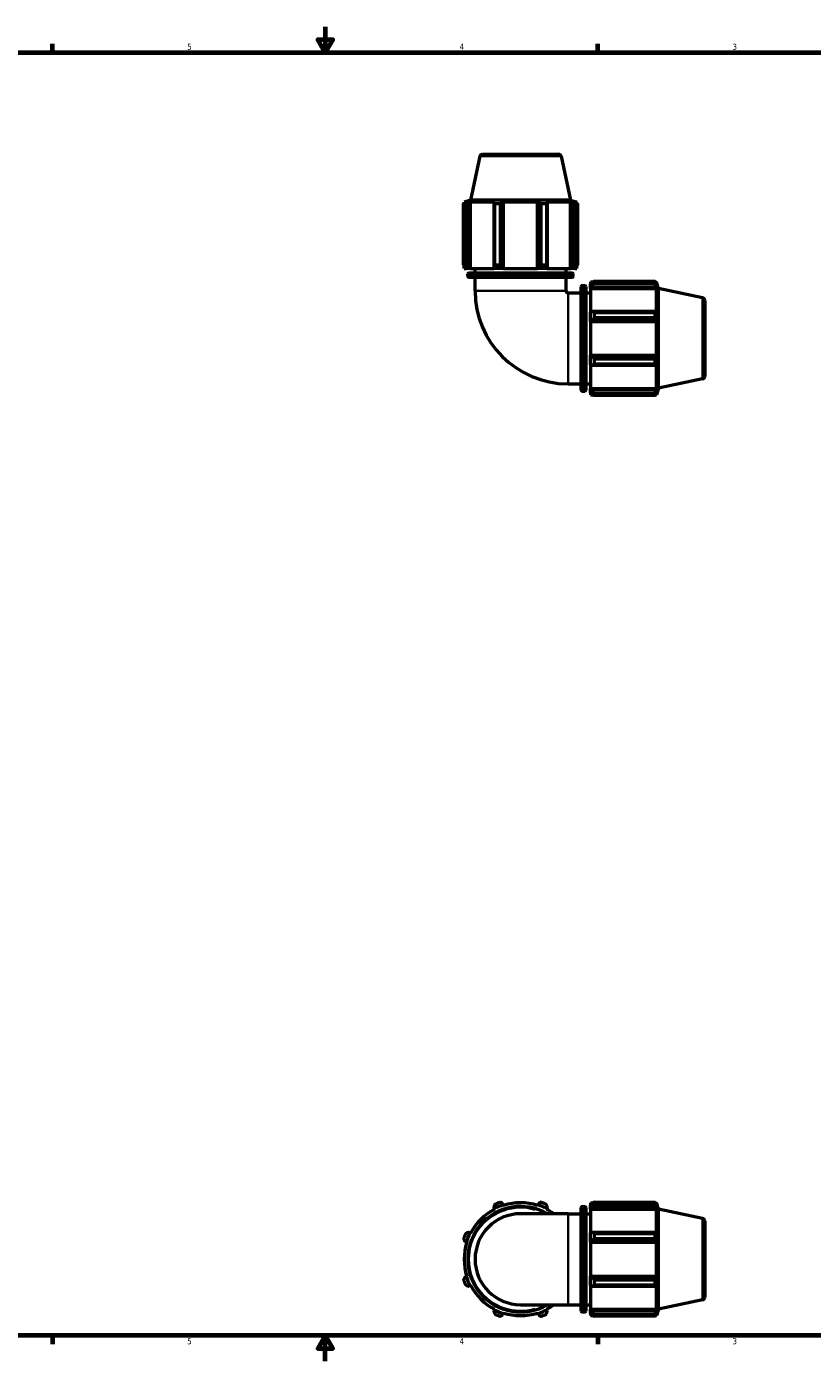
# Model space of a CAD drawing. Header units: inches. Extents: x 0.1 to 50, y -19.9 to 45.
# Tile 3 of 6: x 12.3 to 24.6, y 0.6 to 21.4. Entities that reach past the tile are written whole.
import ezdxf

# ---------------------------------------------------------------- set-up
doc = ezdxf.new("R2010")
doc.units = ezdxf.units.IN
doc.header["$MEASUREMENT"] = 0
for name, color, linetype, lineweight in [('Border (ANSI)', 7, 'Continuous', 70), ('Visible (ANSI)', 7, 'Continuous', 50), ('Visible Narrow (ANSI)', 7, 'Continuous', 35)]:
    doc.layers.add(name, color=color, linetype=linetype, lineweight=lineweight)
doc.styles.add('Note Text (ANSI)', font='tahoma.ttf')

# ---------------------------------------------------------------- blocks, each defined once
blk = doc.blocks.new('Borders Default Border')
at = {"layer": 'Border (ANSI)'}
for p, q in [((12.75, 21), (12.75, 21.134)), ((21.25, 21), (21.25, 21.134)), ((12.75, 1), (12.75, 0.866)), ((21.25, 1), (21.25, 0.866))]:
    blk.add_line(p, q, dxfattribs=at)
at = {"layer": 'Border (ANSI)', "flags": 128}
for points in [[(17, 21.4), (17, 21), (16.885, 21.2), (17.115, 21.2), (17, 21)], [(0.5, 1), (0.5, 21), (33.5, 21), (33.5, 1), (0.5, 1)], [(17, 0.6), (17, 1), (16.885, 0.8), (17.115, 0.8), (17, 1)]]:
    blk.add_lwpolyline(points, dxfattribs=at)
at = {"layer": 'Border (ANSI)', "color": 5, "true_color": 0x0000ff, "char_height": 0.0945, "attachment_point": 7, "style": 'Note Text (ANSI)'}
for s, insert in [('5', (14.847, 21.038)), ('4', (19.092, 21.04)), ('3', (23.346, 21.038)), ('5', (14.847, 0.864)), ('4', (19.092, 0.866)), ('3', (23.346, 0.864))]:
    blk.add_mtext(s, dxfattribs=dict(at, insert=insert))

msp = doc.modelspace()

# ---------------------------------------------------------------- linework, layer by layer
at = {"layer": 'Visible (ANSI)'}
for p, q in [((19.4106, 19.3797), (19.2652, 18.6953)), ((19.4515, 19.4128), (20.6358, 19.4128)), ((20.6767, 19.3797), (20.8221, 18.6953)), ((19.1545, 17.6901), (19.1545, 18.6412)), ((19.1886, 18.6412), (19.1545, 18.6412)), ((19.2652, 18.6953), (19.1648, 18.6627)), ((19.2055, 18.6627), (19.1648, 18.6627)), ((19.1648, 18.6465), (19.1648, 18.6627)), ((19.2055, 18.6627), (19.1784, 18.6534)), ((19.1886, 18.6412), (19.1886, 17.6901)), ((19.2389, 18.6534), (19.2641, 18.6627)), ((19.2389, 17.6523), (19.2389, 18.6534)), ((19.6378, 18.6627), (19.2641, 18.6627)), ((19.2641, 17.6334), (19.2641, 18.6627)), ((20.8221, 18.6953), (19.2652, 18.6953)), ((19.6378, 18.6627), (19.6247, 18.6534)), ((19.6247, 18.6534), (19.6247, 17.6523)), ((19.6412, 17.6901), (19.6412, 18.6412)), ((19.7237, 18.6412), (19.6412, 18.6412)), ((19.7237, 18.6412), (19.7237, 17.6901)), ((19.7708, 18.6534), (19.7794, 18.6627)), ((19.7708, 17.6523), (19.7708, 18.6534)), ((20.3079, 18.6627), (19.7794, 18.6627)), ((19.7794, 17.6334), (19.7794, 18.6627)), ((20.3079, 18.6627), (20.3164, 18.6534)), ((20.3079, 17.6334), (20.3079, 18.6627)), ((20.3164, 18.6534), (20.3164, 17.6523)), ((20.3636, 17.6901), (20.3636, 18.6412)), ((20.4461, 18.6412), (20.3636, 18.6412)), ((20.4461, 18.6412), (20.4461, 17.6901)), ((20.4625, 18.6534), (20.4495, 18.6627)), ((20.8232, 18.6627), (20.4495, 18.6627)), ((20.4625, 17.6523), (20.4625, 18.6534)), ((20.8221, 18.6953), (20.9225, 18.6627)), ((20.8232, 18.6627), (20.8483, 18.6534)), ((20.8232, 17.6334), (20.8232, 18.6627)), ((20.8483, 18.6534), (20.8483, 17.6523)), ((20.9089, 18.6534), (20.8818, 18.6627)), ((20.9225, 18.6627), (20.8818, 18.6627)), ((20.8986, 17.6901), (20.8986, 18.6412)), ((20.9328, 18.6412), (20.8986, 18.6412)), ((20.9225, 18.6465), (20.9225, 18.6627)), ((20.9328, 18.6412), (20.9328, 17.6901)), ((19.1545, 17.6901), (19.1886, 17.6901)), ((19.6412, 17.6901), (19.7237, 17.6901)), ((20.3636, 17.6901), (20.4461, 17.6901)), ((20.8986, 17.6901), (20.9328, 17.6901)), ((19.1648, 17.6334), (19.1648, 17.6736)), ((19.1648, 17.6334), (19.1965, 17.6334)), ((19.1784, 17.6523), (19.1965, 17.6334)), ((19.2557, 17.6334), (19.1965, 17.6334)), ((19.2215, 17.5066), (19.2215, 17.5449)), ((19.2382, 17.5616), (20.8491, 17.5616)), ((20.8491, 17.4899), (19.2382, 17.4899)), ((19.2557, 17.6334), (19.2389, 17.6523)), ((19.2641, 17.6334), (19.2557, 17.6334)), ((19.2641, 17.6334), (19.6335, 17.6334)), ((19.3349, 17.5616), (19.3349, 17.6334)), ((19.3349, 17.2828), (19.3349, 17.4899)), ((19.6247, 17.6523), (19.6335, 17.6334)), ((19.7765, 17.6334), (19.6335, 17.6334)), ((19.7765, 17.6334), (19.7708, 17.6523)), ((19.7794, 17.6334), (19.7765, 17.6334)), ((19.7794, 17.6334), (20.3079, 17.6334)), ((20.3108, 17.6334), (20.3079, 17.6334)), ((20.3164, 17.6523), (20.3108, 17.6334)), ((20.4538, 17.6334), (20.3108, 17.6334)), ((20.4538, 17.6334), (20.4625, 17.6523)), ((20.4538, 17.6334), (20.8232, 17.6334)), ((20.7524, 17.5616), (20.7524, 17.6334)), ((20.7524, 17.2828), (20.7524, 17.4899)), ((20.8316, 17.6334), (20.8232, 17.6334)), ((20.8483, 17.6523), (20.8316, 17.6334)), ((20.8908, 17.6334), (20.8316, 17.6334)), ((20.8658, 17.5066), (20.8658, 17.5449)), ((20.8908, 17.6334), (20.9089, 17.6523)), ((20.8908, 17.6334), (20.9225, 17.6334)), ((20.9225, 17.6334), (20.9225, 17.6736)), ((20.9907, 15.7373), (20.9907, 17.3482)), ((21.0074, 17.3649), (21.0458, 17.3649)), ((21.0625, 17.3482), (21.0625, 15.7373)), ((21.1342, 17.4216), (21.1342, 17.39)), ((21.1342, 17.4216), (21.1745, 17.4216)), ((21.1531, 17.408), (21.1342, 17.39)), ((21.1342, 17.3307), (21.1342, 17.39)), ((21.1342, 17.3307), (21.1531, 17.3475)), ((21.1342, 17.3223), (21.1342, 17.3307)), ((21.1342, 17.3223), (21.1342, 16.9529)), ((21.1342, 17.3223), (22.1635, 17.3223)), ((21.1531, 17.3475), (22.1543, 17.3475)), ((21.1909, 17.4319), (21.1909, 17.3978)), ((21.1909, 17.4319), (22.142, 17.4319)), ((22.142, 17.3978), (21.1909, 17.3978)), ((22.142, 17.3978), (22.142, 17.4319)), ((22.1474, 17.4216), (22.1635, 17.4216)), ((22.1635, 17.3809), (22.1543, 17.408)), ((22.1543, 17.3475), (22.1635, 17.3223)), ((22.1635, 17.3809), (22.1635, 17.4216)), ((22.1961, 17.3213), (22.1635, 17.4216)), ((22.1635, 16.9486), (22.1635, 17.3223)), ((22.1961, 15.7643), (22.1961, 17.3213)), ((22.8806, 17.1758), (22.1961, 17.3213)), ((20.7836, 17.2515), (20.9907, 17.2515)), ((21.0625, 17.2515), (21.1342, 17.2515)), ((22.9136, 17.135), (22.9136, 15.9506)), ((21.1531, 16.9617), (21.1342, 16.9529)), ((21.1342, 16.8099), (21.1342, 16.9529)), ((22.1543, 16.9617), (21.1531, 16.9617)), ((21.1909, 16.9452), (21.1909, 16.8627)), ((21.1909, 16.9452), (22.142, 16.9452)), ((22.142, 16.8627), (21.1909, 16.8627)), ((22.142, 16.8627), (22.142, 16.9452)), ((22.1635, 16.9486), (22.1543, 16.9617)), ((21.1342, 16.8099), (21.1531, 16.8156)), ((21.1342, 16.807), (21.1342, 16.8099)), ((21.1342, 16.807), (21.1342, 16.2785)), ((21.1342, 16.807), (22.1635, 16.807)), ((21.1531, 16.8156), (22.1543, 16.8156)), ((22.1543, 16.8156), (22.1635, 16.807)), ((22.1635, 16.2785), (22.1635, 16.807)), ((21.1342, 16.2756), (21.1342, 16.2785)), ((21.1342, 16.2785), (22.1635, 16.2785)), ((21.1531, 16.27), (21.1342, 16.2756)), ((21.1342, 16.1326), (21.1342, 16.2756)), ((22.1543, 16.27), (21.1531, 16.27)), ((22.1635, 16.2785), (22.1543, 16.27)), ((21.1342, 16.1326), (21.1531, 16.1239)), ((21.1342, 16.1326), (21.1342, 15.7632)), ((21.1531, 16.1239), (22.1543, 16.1239)), ((21.1909, 16.2228), (21.1909, 16.1403)), ((21.1909, 16.2228), (22.142, 16.2228)), ((22.142, 16.1403), (21.1909, 16.1403)), ((22.142, 16.1403), (22.142, 16.2228)), ((22.1543, 16.1239), (22.1635, 16.137)), ((22.1635, 15.7632), (22.1635, 16.137)), ((20.7836, 15.834), (20.9907, 15.834)), ((21.0625, 15.834), (21.1342, 15.834)), ((22.8806, 15.9098), (22.1961, 15.7643)), ((21.0074, 15.7206), (21.0458, 15.7206)), ((21.1342, 15.7548), (21.1342, 15.7632)), ((21.1342, 15.7632), (22.1635, 15.7632)), ((21.1342, 15.6956), (21.1342, 15.7548)), ((21.1531, 15.7381), (21.1342, 15.7548)), ((21.1342, 15.6956), (21.1531, 15.6776)), ((21.1342, 15.6956), (21.1342, 15.6639)), ((21.1342, 15.6639), (21.1745, 15.6639)), ((22.1543, 15.7381), (21.1531, 15.7381)), ((21.1909, 15.6878), (21.1909, 15.6536)), ((21.1909, 15.6878), (22.142, 15.6878)), ((22.142, 15.6536), (21.1909, 15.6536)), ((22.142, 15.6536), (22.142, 15.6878)), ((22.1474, 15.6639), (22.1635, 15.6639)), ((22.1635, 15.7632), (22.1543, 15.7381)), ((22.1543, 15.6776), (22.1635, 15.7046)), ((22.1961, 15.7643), (22.1635, 15.6639)), ((22.1635, 15.6639), (22.1635, 15.7046)), ((19.6247, 2.9956), (19.6335, 2.9788)), ((19.6335, 2.9788), (19.6378, 2.9705)), ((19.7765, 3.0381), (19.7708, 3.0561)), ((19.7794, 3.0291), (19.7765, 3.0381)), ((20.3108, 3.0381), (20.3079, 3.0291)), ((20.3164, 3.0561), (20.3108, 3.0381)), ((20.4495, 2.9705), (20.4538, 2.9788)), ((20.4538, 2.9788), (20.4625, 2.9956)), ((20.9907, 1.3854), (20.9907, 2.9964)), ((21.0074, 3.0131), (21.0458, 3.0131)), ((21.0625, 2.9964), (21.0625, 1.3854)), ((21.1342, 3.0698), (21.1342, 3.0381)), ((21.1342, 3.0698), (21.1745, 3.0698)), ((21.1531, 3.0561), (21.1342, 3.0381)), ((21.1342, 2.9788), (21.1342, 3.0381)), ((21.1342, 2.9788), (21.1531, 2.9956)), ((21.1342, 2.9705), (21.1342, 2.9788)), ((21.1342, 2.9705), (21.1342, 2.6011)), ((21.1342, 2.9705), (22.1635, 2.9705)), ((21.1531, 2.9956), (22.1543, 2.9956)), ((21.1909, 3.0801), (21.1909, 3.0459)), ((21.1909, 3.0801), (22.142, 3.0801)), ((22.142, 3.0459), (21.1909, 3.0459)), ((22.142, 3.0459), (22.142, 3.0801)), ((22.1474, 3.0698), (22.1635, 3.0698)), ((22.1635, 3.0291), (22.1543, 3.0561)), ((22.1543, 2.9956), (22.1635, 2.9705)), ((22.1635, 3.0291), (22.1635, 3.0698)), ((22.1961, 2.9694), (22.1635, 3.0698)), ((22.1635, 2.5967), (22.1635, 2.9705)), ((22.1961, 1.4124), (22.1961, 2.9694)), ((22.8806, 2.8239), (22.1961, 2.9694)), ((20.7836, 2.8997), (20.0436, 2.8997)), ((20.7836, 2.8997), (20.9907, 2.8997)), ((21.0625, 2.8997), (21.1342, 2.8997)), ((22.9136, 2.7831), (22.9136, 1.5987)), ((19.2557, 2.6011), (19.2389, 2.6098)), ((19.2641, 2.5967), (19.2557, 2.6011)), ((21.1531, 2.6098), (21.1342, 2.6011)), ((21.1342, 2.458), (21.1342, 2.6011)), ((22.1543, 2.6098), (21.1531, 2.6098)), ((21.1909, 2.5934), (21.1909, 2.5109)), ((21.1909, 2.5934), (22.142, 2.5934)), ((22.142, 2.5109), (21.1909, 2.5109)), ((22.142, 2.5109), (22.142, 2.5934)), ((22.1635, 2.5967), (22.1543, 2.6098)), ((19.1784, 2.4637), (19.1965, 2.458)), ((19.1965, 2.458), (19.2055, 2.4552)), ((21.1342, 2.458), (21.1531, 2.4637)), ((21.1342, 2.4552), (21.1342, 2.458)), ((21.1342, 2.4552), (21.1342, 1.9266)), ((21.1342, 2.4552), (22.1635, 2.4552)), ((21.1531, 2.4637), (22.1543, 2.4637)), ((22.1543, 2.4637), (22.1635, 2.4552)), ((22.1635, 1.9266), (22.1635, 2.4552)), ((19.1965, 1.9238), (19.1784, 1.9181)), ((19.2055, 1.9266), (19.1965, 1.9238)), ((21.1342, 1.9238), (21.1342, 1.9266)), ((21.1342, 1.9266), (22.1635, 1.9266)), ((21.1342, 1.7807), (21.1342, 1.9238)), ((21.1531, 1.9181), (21.1342, 1.9238)), ((22.1543, 1.9181), (21.1531, 1.9181)), ((22.1635, 1.9266), (22.1543, 1.9181)), ((19.2389, 1.772), (19.2557, 1.7807)), ((19.2557, 1.7807), (19.2641, 1.7851)), ((21.1342, 1.7807), (21.1531, 1.772)), ((21.1342, 1.7807), (21.1342, 1.4114)), ((21.1531, 1.772), (22.1543, 1.772)), ((21.1909, 1.8709), (21.1909, 1.7884)), ((21.1909, 1.8709), (22.142, 1.8709)), ((22.142, 1.7884), (21.1909, 1.7884)), ((22.142, 1.7884), (22.142, 1.8709)), ((22.1543, 1.772), (22.1635, 1.7851)), ((22.1635, 1.4114), (22.1635, 1.7851)), ((20.0436, 1.4822), (20.7836, 1.4822)), ((20.7836, 1.4822), (20.9907, 1.4822)), ((21.0625, 1.4822), (21.1342, 1.4822)), ((22.8806, 1.5579), (22.1961, 1.4124)), ((19.6335, 1.403), (19.6247, 1.3862)), ((19.6378, 1.4114), (19.6335, 1.403)), ((19.7708, 1.3257), (19.7765, 1.3437)), ((19.7765, 1.3437), (19.7794, 1.3527)), ((20.3079, 1.3527), (20.3108, 1.3437)), ((20.3108, 1.3437), (20.3164, 1.3257)), ((20.4538, 1.403), (20.4495, 1.4114)), ((20.4625, 1.3862), (20.4538, 1.403)), ((21.0074, 1.3688), (21.0458, 1.3688)), ((21.1342, 1.403), (21.1342, 1.4114)), ((21.1342, 1.4114), (22.1635, 1.4114)), ((21.1342, 1.3437), (21.1342, 1.403)), ((21.1531, 1.3862), (21.1342, 1.403)), ((21.1342, 1.3437), (21.1531, 1.3257)), ((21.1342, 1.3437), (21.1342, 1.3121)), ((21.1342, 1.3121), (21.1745, 1.3121)), ((22.1543, 1.3862), (21.1531, 1.3862)), ((21.1909, 1.3359), (21.1909, 1.3017)), ((21.1909, 1.3359), (22.142, 1.3359)), ((22.142, 1.3017), (21.1909, 1.3017)), ((22.142, 1.3017), (22.142, 1.3359)), ((22.1474, 1.3121), (22.1635, 1.3121)), ((22.1635, 1.4114), (22.1543, 1.3862)), ((22.1543, 1.3257), (22.1635, 1.3527)), ((22.1961, 1.4124), (22.1635, 1.3121)), ((22.1635, 1.3121), (22.1635, 1.3527))]:
    msp.add_line(p, q, dxfattribs=at)
for centre, radius, start, end in [((19.4515, 19.371), 0.0417, 90, 168), ((20.6358, 19.371), 0.0417, 12, 90), ((19.2382, 17.5449), 0.0167, 90, 180), ((19.2382, 17.5066), 0.0167, 180, 270), ((20.8491, 17.5449), 0.0167, 0, 90), ((20.8491, 17.5066), 0.0167, 270, 0), ((20.7836, 17.2828), 1.4487, 180, 270), ((20.7836, 17.2828), 0.0312, 180, 270), ((21.0074, 17.3482), 0.0167, 90, 180), ((21.0458, 17.3482), 0.0167, 0, 90), ((22.8719, 17.135), 0.0417, 0, 78), ((22.8719, 15.9506), 0.0417, 282, 0), ((21.0074, 15.7373), 0.0167, 180, 270), ((21.0458, 15.7373), 0.0167, 270, 0), ((20.0436, 2.1909), 0.8222, 59.54969, 300.45031), ((20.0436, 2.1909), 0.8789, 117.5, 152.5), ((20.0436, 2.1909), 0.8883, 107.5, 117.5), ((20.0436, 2.1909), 0.945, 109.79198, 115.20802), ((20.0436, 2.1909), 0.8789, 72.5, 107.5), ((20.0436, 2.1909), 0.8883, 62.5, 72.5), ((20.0436, 2.1909), 0.945, 64.79198, 70.20802), ((20.0436, 2.1909), 0.8788, 53.75068, 62.5), ((21.0074, 2.9964), 0.0167, 90, 180), ((21.0458, 2.9964), 0.0167, 0, 90), ((20.0436, 2.1909), 0.7087, 90, 270), ((22.8719, 2.7831), 0.0417, 0, 78), ((20.0436, 2.1909), 0.945, 154.79198, 160.20802), ((20.0436, 2.1909), 0.8883, 152.5, 162.5), ((20.0436, 2.1909), 0.8789, 162.5, 197.5), ((20.0436, 2.1909), 0.8883, 197.5, 207.5), ((20.0436, 2.1909), 0.945, 199.79198, 205.20802), ((20.0436, 2.1909), 0.8788, 207.5, 242.5), ((20.0436, 2.1909), 0.8789, 297.5, 306.24932), ((22.8719, 1.5987), 0.0417, 282, 0), ((20.0436, 2.1909), 0.8883, 242.5, 252.5), ((20.0436, 2.1909), 0.945, 244.79198, 250.20802), ((20.0436, 2.1909), 0.8788, 252.5, 287.5), ((20.0436, 2.1909), 0.8883, 287.5, 297.5), ((20.0436, 2.1909), 0.945, 289.79198, 295.20802), ((21.0074, 1.3854), 0.0167, 180, 270), ((21.0458, 1.3854), 0.0167, 270, 0)]:
    msp.add_arc(centre, radius, start, end, dxfattribs=at)
for points, weights in [([(19.1545, 18.6412), (19.1667, 18.6476), (19.1784, 18.6534)], [1, 1.00214101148, 1.00346678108]), ([(19.2389, 18.6534), (19.2143, 18.6476), (19.1886, 18.6412)], [1.00346678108, 1.00214101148, 1]), ([(19.6412, 18.6412), (19.6328, 18.6476), (19.6247, 18.6534)], [1, 1.00214101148, 1.00346678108]), ([(19.7708, 18.6534), (19.7477, 18.6476), (19.7237, 18.6412)], [1.00346678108, 1.00214101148, 1]), ([(20.3636, 18.6412), (20.3396, 18.6476), (20.3164, 18.6534)], [1, 1.00214101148, 1.00346678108]), ([(20.4625, 18.6534), (20.4545, 18.6476), (20.4461, 18.6412)], [1.00346678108, 1.00214101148, 1]), ([(20.8986, 18.6412), (20.873, 18.6476), (20.8483, 18.6534)], [1, 1.00214101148, 1.00346678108]), ([(20.9089, 18.6534), (20.9206, 18.6476), (20.9328, 18.6412)], [1.00346678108, 1.00214101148, 1]), ([(19.1545, 17.6901), (19.1667, 17.6704), (19.1784, 17.6523)], [1.01783648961, 1.01260532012, 1.00657866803]), ([(19.2389, 17.6523), (19.2143, 17.6704), (19.1886, 17.6901)], [1.00657866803, 1.01260532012, 1.01783648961]), ([(19.6412, 17.6901), (19.6328, 17.6704), (19.6247, 17.6523)], [1.01783648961, 1.01260532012, 1.00657866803]), ([(19.7708, 17.6523), (19.7477, 17.6704), (19.7237, 17.6901)], [1.00657866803, 1.01260532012, 1.01783648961]), ([(20.3636, 17.6901), (20.3396, 17.6704), (20.3164, 17.6523)], [1.01783648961, 1.01260532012, 1.00657866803]), ([(20.4625, 17.6523), (20.4545, 17.6704), (20.4461, 17.6901)], [1.00657866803, 1.01260532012, 1.01783648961]), ([(20.8986, 17.6901), (20.873, 17.6704), (20.8483, 17.6523)], [1.01783648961, 1.01260532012, 1.00657866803]), ([(20.9089, 17.6523), (20.9206, 17.6704), (20.9328, 17.6901)], [1.00657866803, 1.01260532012, 1.01783648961]), ([(21.1909, 17.4319), (21.1713, 17.4197), (21.1531, 17.408)], [1.01783648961, 1.01260532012, 1.00657866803]), ([(21.1531, 17.3475), (21.1713, 17.3721), (21.1909, 17.3978)], [1.00657866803, 1.01260532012, 1.01783648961]), ([(22.142, 17.4319), (22.1484, 17.4197), (22.1543, 17.408)], [1, 1.00214101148, 1.00346678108]), ([(22.1543, 17.3475), (22.1484, 17.3721), (22.142, 17.3978)], [1.00346678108, 1.00214101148, 1]), ([(21.1909, 16.9452), (21.1713, 16.9536), (21.1531, 16.9617)], [1.01783648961, 1.01260532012, 1.00657866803]), ([(21.1531, 16.8156), (21.1713, 16.8387), (21.1909, 16.8627)], [1.00657866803, 1.01260532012, 1.01783648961]), ([(22.142, 16.9452), (22.1484, 16.9536), (22.1543, 16.9617)], [1, 1.00214101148, 1.00346678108]), ([(22.1543, 16.8156), (22.1484, 16.8387), (22.142, 16.8627)], [1.00346678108, 1.00214101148, 1]), ([(21.1909, 16.2228), (21.1713, 16.2469), (21.1531, 16.27)], [1.01783648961, 1.01260532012, 1.00657866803]), ([(22.142, 16.2228), (22.1484, 16.2469), (22.1543, 16.27)], [1, 1.00214101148, 1.00346678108]), ([(21.1531, 16.1239), (21.1713, 16.1319), (21.1909, 16.1403)], [1.00657866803, 1.01260532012, 1.01783648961]), ([(22.1543, 16.1239), (22.1484, 16.1319), (22.142, 16.1403)], [1.00346678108, 1.00214101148, 1]), ([(21.1909, 15.6878), (21.1713, 15.7134), (21.1531, 15.7381)], [1.01783648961, 1.01260532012, 1.00657866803]), ([(21.1531, 15.6776), (21.1713, 15.6658), (21.1909, 15.6536)], [1.00657866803, 1.01260532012, 1.01783648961]), ([(22.142, 15.6878), (22.1484, 15.7134), (22.1543, 15.7381)], [1, 1.00214101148, 1.00346678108]), ([(22.1543, 15.6776), (22.1484, 15.6658), (22.142, 15.6536)], [1.00346678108, 1.00214101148, 1]), ([(19.6412, 3.0459), (19.6328, 3.0202), (19.6247, 2.9956)], [1.01783648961, 1.01260532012, 1.00657866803]), ([(19.7708, 3.0561), (19.7477, 3.0679), (19.7237, 3.0801)], [1.00657866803, 1.01260532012, 1.01783648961]), ([(20.3636, 3.0801), (20.3396, 3.0679), (20.3164, 3.0561)], [1.01783648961, 1.01260532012, 1.00657866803]), ([(20.4625, 2.9956), (20.4545, 3.0202), (20.4461, 3.0459)], [1.00657866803, 1.01260532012, 1.01783648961]), ([(21.1909, 3.0801), (21.1713, 3.0679), (21.1531, 3.0561)], [1.01783648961, 1.01260532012, 1.00657866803]), ([(21.1531, 2.9956), (21.1713, 3.0202), (21.1909, 3.0459)], [1.00657866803, 1.01260532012, 1.01783648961]), ([(22.142, 3.0801), (22.1484, 3.0679), (22.1543, 3.0561)], [1, 1.00214101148, 1.00346678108]), ([(22.1543, 2.9956), (22.1484, 3.0202), (22.142, 3.0459)], [1.00346678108, 1.00214101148, 1]), ([(19.1545, 2.5109), (19.1667, 2.4868), (19.1784, 2.4637)], [1.01783648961, 1.01260532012, 1.00657866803]), ([(19.2389, 2.6098), (19.2143, 2.6018), (19.1886, 2.5934)], [1.00657866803, 1.01260532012, 1.01783648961]), ([(21.1909, 2.5934), (21.1713, 2.6018), (21.1531, 2.6098)], [1.01783648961, 1.01260532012, 1.00657866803]), ([(21.1531, 2.4637), (21.1713, 2.4868), (21.1909, 2.5109)], [1.00657866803, 1.01260532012, 1.01783648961]), ([(22.142, 2.5934), (22.1484, 2.6018), (22.1543, 2.6098)], [1, 1.00214101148, 1.00346678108]), ([(22.1543, 2.4637), (22.1484, 2.4868), (22.142, 2.5109)], [1.00346678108, 1.00214101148, 1]), ([(19.1784, 1.9181), (19.1667, 1.895), (19.1545, 1.8709)], [1.00657866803, 1.01260532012, 1.01783648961]), ([(21.1909, 1.8709), (21.1713, 1.895), (21.1531, 1.9181)], [1.01783648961, 1.01260532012, 1.00657866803]), ([(22.142, 1.8709), (22.1484, 1.895), (22.1543, 1.9181)], [1, 1.00214101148, 1.00346678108]), ([(19.1886, 1.7884), (19.2143, 1.78), (19.2389, 1.772)], [1.01783648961, 1.01260532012, 1.00657866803]), ([(21.1531, 1.772), (21.1713, 1.78), (21.1909, 1.7884)], [1.00657866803, 1.01260532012, 1.01783648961]), ([(22.1543, 1.772), (22.1484, 1.78), (22.142, 1.7884)], [1.00346678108, 1.00214101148, 1]), ([(19.6247, 1.3862), (19.6328, 1.3616), (19.6412, 1.3359)], [1.00657866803, 1.01260532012, 1.01783648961]), ([(19.7237, 1.3017), (19.7477, 1.314), (19.7708, 1.3257)], [1.01783648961, 1.01260532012, 1.00657866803]), ([(20.3164, 1.3257), (20.3396, 1.314), (20.3636, 1.3017)], [1.00657866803, 1.01260532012, 1.01783648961]), ([(20.4461, 1.3359), (20.4545, 1.3616), (20.4625, 1.3862)], [1.01783648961, 1.01260532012, 1.00657866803]), ([(21.1909, 1.3359), (21.1713, 1.3616), (21.1531, 1.3862)], [1.01783648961, 1.01260532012, 1.00657866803]), ([(21.1531, 1.3257), (21.1713, 1.314), (21.1909, 1.3017)], [1.00657866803, 1.01260532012, 1.01783648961]), ([(22.142, 1.3359), (22.1484, 1.3616), (22.1543, 1.3862)], [1, 1.00214101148, 1.00346678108]), ([(22.1543, 1.3257), (22.1484, 1.314), (22.142, 1.3017)], [1.00346678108, 1.00214101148, 1])]:
    msp.add_rational_spline(points, weights, degree=2, dxfattribs=at)
at = {"layer": 'Visible Narrow (ANSI)'}
for p, q in [((20.6689, 19.3797), (19.4184, 19.3797)), ((20.8557, 17.5449), (19.2316, 17.5449)), ((19.2316, 17.5066), (20.8557, 17.5066)), ((20.7437, 17.2828), (19.3436, 17.2828)), ((21.0074, 17.3548), (21.0074, 15.7307)), ((21.0458, 15.7307), (21.0458, 17.3548)), ((20.7836, 15.8427), (20.7836, 17.2428)), ((22.8806, 15.9175), (22.8806, 17.168)), ((21.0074, 3.0029), (21.0074, 1.3789)), ((21.0458, 1.3789), (21.0458, 3.0029)), ((20.7836, 1.4909), (20.7836, 2.8909)), ((22.8806, 1.5657), (22.8806, 2.8161))]:
    msp.add_line(p, q, dxfattribs=at)
msp.add_arc((20.0436, 2.1909), 0.8055, 73.47109, 286.52891, dxfattribs=at)

# ---------------------------------------------------------------- block references
msp.add_blockref('Borders Default Border', (0, 0))

doc.saveas('drawing.dxf')
